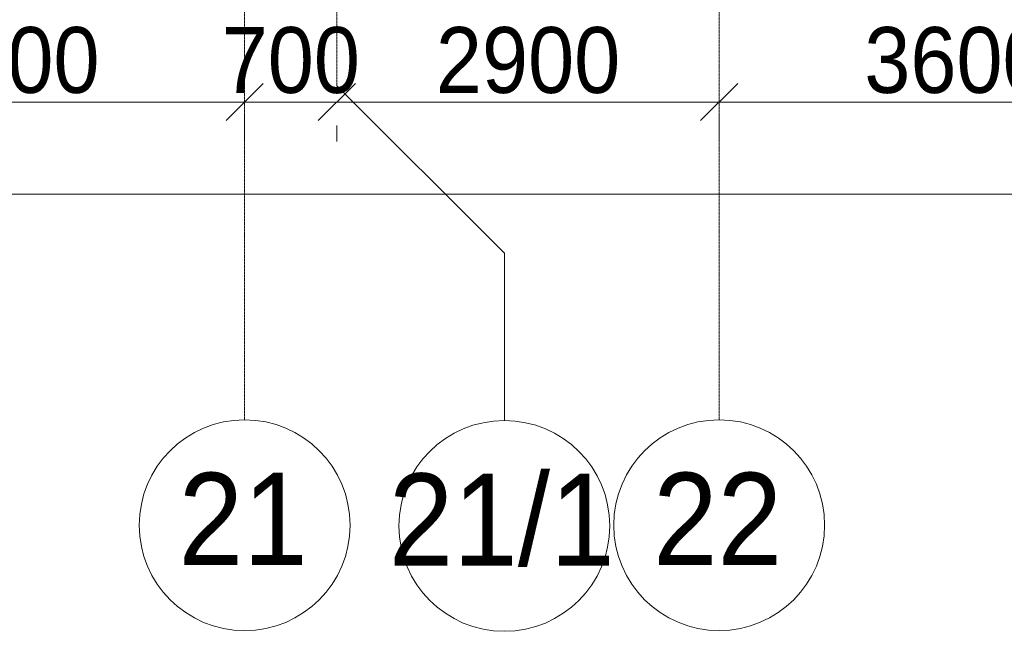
# Model space of a CAD drawing. Header units: millimetres. Extents: x -135639 to 224623, y -383017 to -59102.
# Tile 83 of 256: x 76088 to 83557, y -383017 to -378374. Entities that reach past the tile are written whole.
import ezdxf

# ---------------------------------------------------------------- set-up
doc = ezdxf.new("R2010")
doc.units = ezdxf.units.MM
doc.linetypes.add('Линия сетки', pattern=[25, 20, -2.5, 0, -2.5])
doc.layers.get('Defpoints').update_dxf_attribs({"color": 252})
for name, color, linetype, lineweight in [('A-010-D_DIM', 7, 'Continuous', 9), ('Z-030-M_GRID', 7, 'Continuous', 9), ('Z-033_T_GRIDREF', 7, 'Continuous', 20)]:
    doc.layers.add(name, color=color, linetype=linetype, lineweight=lineweight)
doc.styles.add('Arial', font='arial.ttf', dxfattribs={"width": 0.9, "height": 700})
doc.styles.add('Arial_3', font='arial.ttf', dxfattribs={"width": 0.9, "height": 500})
doc.dimstyles.new('Основной_2_5_мм', dxfattribs={"dimscale": 304.8, "dimtxt": 510.1297, "dimasz": 0.927822, "dimexe": 0.984252, "dimexo": 0.984252, "dimgap": 0.19685, "dimtad": 1, "dimdec": 0, "dimdsep": 46, "dimtxsty": 'Arial_3', "dimblk1": 'OBLIQUE', "dimblk2": 'OBLIQUE', "dimsah": 1, "dimcen": 0.09, "dimdle": 0.984252, "dimazin": 2, "dimtfac": 1, "dimtdec": 4, "dimtix": 1, "dimtmove": 0, "dimatfit": 3, "dimfxl": 1, "dimtvp": 1, "dimtolj": 1, "dimtzin": 0, "dimlwd": 20, "dimlwe": 20, "dimarcsym": 2})

# ---------------------------------------------------------------- blocks, each defined once
blk = doc.blocks.new('Ось сетки - Круг_Ø8 мм-6577-B2_-11_400_')
at = {"layer": 'Z-033_T_GRIDREF', "color": 253, "true_color": 0xaaaaaa}
for start, end in [(360, 180), (180, 360)]:
    blk.add_arc((0, 0), 4, start, end, dxfattribs=at)
blk = doc.blocks.new('_Oblique')
at = {"color": 0, "linetype": 'ByBlock', "lineweight": -2}
blk.add_line((-0.5, -0.5), (0.5, 0.5), dxfattribs=at)
blk = doc.blocks.new('*D783')
at = {"layer": 'A-010-D_DIM', "color": 0, "lineweight": 20, "transparency": 16777216}
for p, q in [((341542.3, -367210.6), (345742.3, -367210.6)), ((341842.3, -367310.6), (341842.3, -367510.6)), ((345442.3, -367310.6), (345442.3, -367510.6))]:
    blk.add_line(p, q, dxfattribs=at)
at = {"layer": 'Defpoints', "color": 0, "transparency": 16777216}
for p in [(341842.3, -367010.6), (345442.3, -367010.6), (345442.3, -367210.6)]:
    blk.add_point(p, dxfattribs=at)
at = {"layer": 'A-010-D_DIM', "color": 0, "lineweight": 20, "transparency": 16777216, "xscale": 282.8, "yscale": 282.8, "zscale": 282.8, "rotation": 180}
blk.add_blockref('_Oblique', (341842.3, -367210.6), dxfattribs=at)
at = {"layer": 'A-010-D_DIM', "color": 0, "lineweight": 20, "transparency": 16777216, "xscale": 282.8, "yscale": 282.8, "zscale": 282.8}
blk.add_blockref('_Oblique', (345442.3, -367210.6), dxfattribs=at)
at = {"layer": 'A-010-D_DIM', "color": 0, "lineweight": 20, "transparency": 16777216, "insert": (343642.3, -366895.1), "char_height": 500, "width": 1657.529, "attachment_point": 5, "style": 'Arial_3'}
blk.add_mtext('\\A1;3600', dxfattribs=at)
blk = doc.blocks.new('*D784')
at = {"layer": 'A-010-D_DIM', "color": 0, "lineweight": 20, "transparency": 16777216}
for p, q in [((345442.3, -367210.6), (345159.5, -367210.6)), ((345442.3, -367210.6), (346142.3, -367210.6)), ((346142.3, -367210.6), (346425.1, -367210.6)), ((345442.3, -367310.6), (345442.3, -367510.6)), ((346142.3, -367388.3), (346142.3, -367510.6))]:
    blk.add_line(p, q, dxfattribs=at)
at = {"layer": 'Defpoints', "color": 0, "transparency": 16777216}
for p in [(345442.3, -367010.6), (346142.3, -367088.3), (346142.3, -367210.6)]:
    blk.add_point(p, dxfattribs=at)
at = {"layer": 'A-010-D_DIM', "color": 0, "lineweight": 20, "transparency": 16777216, "xscale": 282.8, "yscale": 282.8, "zscale": 282.8}
blk.add_blockref('_Oblique', (345442.3, -367210.6), dxfattribs=at)
at = {"layer": 'A-010-D_DIM', "color": 0, "lineweight": 20, "transparency": 16777216, "xscale": 282.8, "yscale": 282.8, "zscale": 282.8, "rotation": 180}
blk.add_blockref('_Oblique', (346142.3, -367210.6), dxfattribs=at)
at = {"layer": 'A-010-D_DIM', "color": 0, "lineweight": 20, "transparency": 16777216, "insert": (345792.3, -366895.3), "char_height": 500, "width": 1243.147, "attachment_point": 5, "style": 'Arial_3'}
blk.add_mtext('\\A1;700', dxfattribs=at)
blk = doc.blocks.new('*D785')
at = {"layer": 'A-010-D_DIM', "color": 0, "lineweight": 20, "transparency": 16777216}
for p, q in [((345842.3, -367210.6), (349342.3, -367210.6)), ((349042.3, -367310.6), (349042.3, -367510.6)), ((346142.3, -367388.3), (346142.3, -367510.6))]:
    blk.add_line(p, q, dxfattribs=at)
at = {"layer": 'Defpoints', "color": 0, "transparency": 16777216}
for p in [(349042.3, -367010.6), (346142.3, -367088.3), (349042.3, -367210.6)]:
    blk.add_point(p, dxfattribs=at)
at = {"layer": 'A-010-D_DIM', "color": 0, "lineweight": 20, "transparency": 16777216, "xscale": 282.8, "yscale": 282.8, "zscale": 282.8, "rotation": 180}
blk.add_blockref('_Oblique', (346142.3, -367210.6), dxfattribs=at)
at = {"layer": 'A-010-D_DIM', "color": 0, "lineweight": 20, "transparency": 16777216, "xscale": 282.8, "yscale": 282.8, "zscale": 282.8}
blk.add_blockref('_Oblique', (349042.3, -367210.6), dxfattribs=at)
at = {"layer": 'A-010-D_DIM', "color": 0, "lineweight": 20, "transparency": 16777216, "insert": (347592.3, -366895.3), "char_height": 500, "width": 1657.529, "attachment_point": 5, "style": 'Arial_3'}
blk.add_mtext('\\A1;2900', dxfattribs=at)
blk = doc.blocks.new('*D786')
at = {"layer": 'A-010-D_DIM', "color": 0, "lineweight": 20, "transparency": 16777216}
for p, q in [((348742.3, -367210.6), (352942.3, -367210.6)), ((349042.3, -367310.6), (349042.3, -367510.6)), ((352642.3, -367310.6), (352642.3, -367510.6))]:
    blk.add_line(p, q, dxfattribs=at)
at = {"layer": 'Defpoints', "color": 0, "transparency": 16777216}
for p in [(349042.3, -367010.6), (352642.3, -367010.6), (352642.3, -367210.6)]:
    blk.add_point(p, dxfattribs=at)
at = {"layer": 'A-010-D_DIM', "color": 0, "lineweight": 20, "transparency": 16777216, "xscale": 282.8, "yscale": 282.8, "zscale": 282.8, "rotation": 180}
blk.add_blockref('_Oblique', (349042.3, -367210.6), dxfattribs=at)
at = {"layer": 'A-010-D_DIM', "color": 0, "lineweight": 20, "transparency": 16777216, "xscale": 282.8, "yscale": 282.8, "zscale": 282.8}
blk.add_blockref('_Oblique', (352642.3, -367210.6), dxfattribs=at)
at = {"layer": 'A-010-D_DIM', "color": 0, "lineweight": 20, "transparency": 16777216, "insert": (350842.3, -366895.1), "char_height": 500, "width": 1657.529, "attachment_point": 5, "style": 'Arial_3'}
blk.add_mtext('\\A1;3600', dxfattribs=at)
blk = doc.blocks.new('*D806')
at = {"layer": 'A-010-D_DIM', "color": 0, "lineweight": 20, "transparency": 16777216}
for p, q in [((258792.3, -367910.6), (408742.3, -367910.6)), ((259092.3, -368010.6), (259092.3, -368210.6)), ((408442.3, -368010.6), (408442.3, -368210.6))]:
    blk.add_line(p, q, dxfattribs=at)
at = {"layer": 'Defpoints', "color": 0, "transparency": 16777216}
for p in [(259092.3, -367710.6), (408442.3, -367710.6), (408442.3, -367910.6)]:
    blk.add_point(p, dxfattribs=at)
at = {"layer": 'A-010-D_DIM', "color": 0, "lineweight": 20, "transparency": 16777216, "xscale": 282.8, "yscale": 282.8, "zscale": 282.8, "rotation": 180}
blk.add_blockref('_Oblique', (259092.3, -367910.6), dxfattribs=at)
at = {"layer": 'A-010-D_DIM', "color": 0, "lineweight": 20, "transparency": 16777216, "xscale": 282.8, "yscale": 282.8, "zscale": 282.8}
blk.add_blockref('_Oblique', (408442.3, -367910.6), dxfattribs=at)
at = {"layer": 'A-010-D_DIM', "color": 0, "lineweight": 20, "transparency": 16777216, "insert": (333767.3, -367595.1), "char_height": 500, "width": 2486.294, "attachment_point": 5, "style": 'Arial_3'}
blk.add_mtext('\\A1;149350', dxfattribs=at)
blk = doc.blocks.new('-2 этаж')
at = {"layer": 'Z-030-M_GRID', "color": 253, "linetype": 'Линия сетки', "true_color": 0xaaaaaa}
for p, q in [((345442.3, -369623.1), (345442.3, -216207.4)), ((346142.3, -367088.3), (346142.3, -216207.4)), ((349042.3, -369622.9), (349042.3, -216207.4))]:
    blk.add_line(p, q, dxfattribs=at)
at = {"layer": 'Z-030-M_GRID', "color": 253, "true_color": 0xaaaaaa}
for p, q in [((346142.3, -367088.3), (347412.3, -368358.3)), ((347412.3, -368358.3), (347412.3, -369628.3))]:
    blk.add_line(p, q, dxfattribs=at)
at = {"layer": 'Z-033_T_GRIDREF', "color": 253, "true_color": 0xaaaaaa, "xscale": 199.9999999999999, "yscale": 199.9999999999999, "zscale": 199.9999999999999}
for p in [(345442.3, -370423.1), (347412.3, -370428.3), (349042.3, -370422.9)]:
    blk.add_blockref('Ось сетки - Круг_Ø8 мм-6577-B2_-11_400_', p, dxfattribs=at)
at = {"layer": 'Z-033_T_GRIDREF', "color": 253, "lineweight": 9, "true_color": 0xaaaaaa, "char_height": 700, "attachment_point": 1, "style": 'Arial'}
for s, insert, width in [('21', (344941.1, -370025.2), 1212.151), ('21/1', (346535.8, -370030.4), 2121.265), ('22', (348541.1, -370025), 1212.151)]:
    blk.add_mtext(s, dxfattribs=dict(at, insert=insert, width=width))
at = {"layer": 'A-010-D_DIM', "color": 253, "lineweight": 20, "true_color": 0xaaaaaa}
for base, p1, p2, override, picture, middle in [((345442.3, -367210.6), (341842.3, -367010.6), (345442.3, -367010.6), {"dimpost": '<>', "dimfxl": 3600}, '*D783', (343642.3, -366895.1)), ((346142.3, -367210.6), (345442.3, -367010.6), (346142.3, -367088.3), {"dimpost": '<>', "dimfxl": 704.304355}, '*D784', (345792.3, -366895.3)), ((349042.3, -367210.6), (346142.3, -367088.3), (349042.3, -367010.6), {"dimpost": '<>', "dimfxl": 2901.04199}, '*D785', (347592.3, -366895.3)), ((352642.3, -367210.6), (349042.3, -367010.6), (352642.3, -367010.6), {"dimpost": '<>', "dimfxl": 3600}, '*D786', (350842.3, -366895.1)), ((408442.3, -367910.6), (259092.3, -367710.6), (408442.3, -367710.6), {"dimpost": '<>', "dimfxl": 149350}, '*D806', (333767.3, -367595.1))]:
    dim = blk.add_linear_dim(base=base, p1=p1, p2=p2, dimstyle='Основной_2_5_мм', override=override, dxfattribs=at)
    dim.commit()
    dim.dimension.update_dxf_attribs({"geometry": picture, "text_midpoint": middle})

msp = doc.modelspace()

# ---------------------------------------------------------------- block references
at = {"color": 0}
msp.add_blockref('-2 этаж', (-267647.8, -11788.6), dxfattribs=at)

doc.saveas('drawing.dxf')
